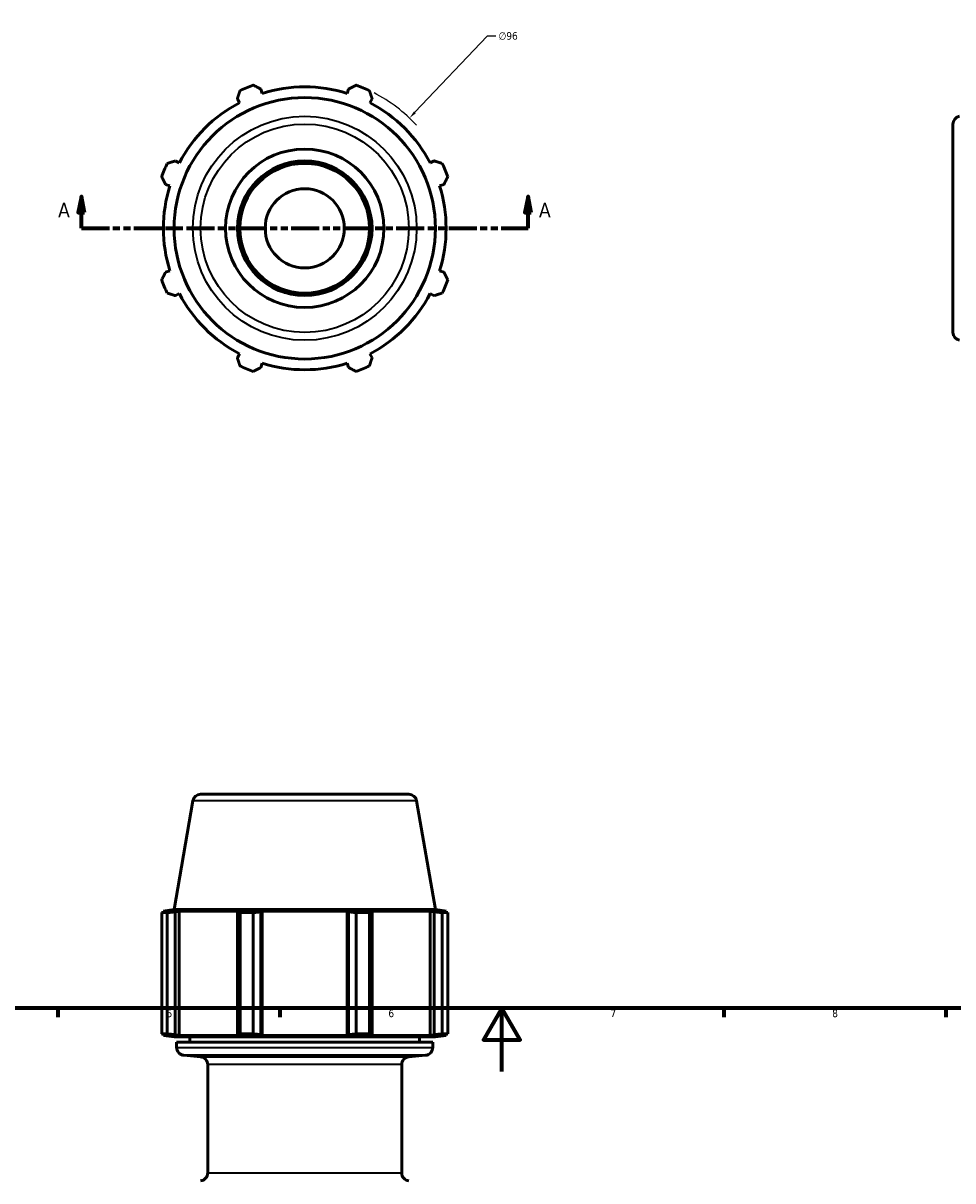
# Model space of a CAD drawing. Header units: millimetres. Extents: x -201 to 907, y -252 to 823.
# Tile 5 of 8: x 269 to 563, y -34 to 331. Entities that reach past the tile are written whole.
import ezdxf

# ---------------------------------------------------------------- set-up
doc = ezdxf.new("R2010")
doc.units = ezdxf.units.MM
doc.linetypes.add('DOUBLE_DASH_CHAIN', pattern=[1.2403, 0.6614, -0.0827, 0.1654, -0.0827, 0.1654, -0.0827])
for name, color, linetype, lineweight in [('Border (ANSI)', 7, 'Continuous', 70), ('Dimension (ANSI)', 7, 'Continuous', 25), ('Section Line (ANSI)', 7, 'DOUBLE_DASH_CHAIN', 70), ('Visible (ANSI)', 7, 'Continuous', 50), ('Visible Narrow (ANSI)', 7, 'Continuous', 35)]:
    doc.layers.add(name, color=color, linetype=linetype, lineweight=lineweight)
doc.styles.add('Label Text (ANSI)', font='tahoma.ttf')
doc.styles.add('Note Text (ANSI)', font='tahoma.ttf')
doc.dimstyles.new('Default - mm (ANSI)', dxfattribs={"dimtxt": 2.4, "dimasz": 2.5, "dimexe": 3.175, "dimexo": 1.6002, "dimgap": 0.8, "dimtad": 0, "dimtoh": 1, "dimdec": 0, "dimrnd": 1e-08, "dimzin": 4, "dimdsep": 46, "dimtxsty": 'Note Text (ANSI)', "dimcen": 0.09, "dimdle": 10, "dimclrd": 256, "dimclre": 256, "dimclrt": 5, "dimadec": 1, "dimazin": 1, "dimtfac": 1.27, "dimtofl": 0, "dimtmove": 0, "dimatfit": 3, "dimfxl": 1, "dimtolj": 1, "dimtzin": 4, "dimlwd": -1, "dimlwe": -1, "dimarcsym": 0})

# ---------------------------------------------------------------- blocks, each defined once
blk = doc.blocks.new('Borders Default Border')
at = {"layer": 'Border (ANSI)'}
for p, q in [((280.33, 20), (280.33, 17.2)), ((350.42, 20), (350.42, 17.2)), ((490.58, 20), (490.58, 17.2)), ((560.67, 20), (560.67, 17.2))]:
    blk.add_line(p, q, dxfattribs=at)
at = {"layer": 'Border (ANSI)', "flags": 128}
for points in [[(20, 20), (20, 574), (821, 574), (821, 20), (20, 20)], [(420.5, 0), (420.5, 20), (414.73, 10), (426.27, 10), (420.5, 20)]]:
    blk.add_lwpolyline(points, dxfattribs=at)
at = {"layer": 'Border (ANSI)', "color": 5, "true_color": 0x0000ff, "char_height": 2.4, "attachment_point": 7, "style": 'Note Text (ANSI)'}
for s, insert in [('5', (314.67, 17.15)), ('6', (384.69, 17.15)), ('7', (454.8, 17.2)), ('8', (524.84, 17.15))]:
    blk.add_mtext(s, dxfattribs=dict(at, insert=insert))
blk = doc.blocks.new('2dTransSection0')
at = {"layer": 'Section Line (ANSI)', "linetype": 'Continuous'}
for p, q in [((287.76, 276.16), (286.76, 271.16)), ((287.76, 271.16), (287.76, 276.16)), ((288.76, 271.16), (287.76, 276.16)), ((428.78, 276.16), (427.78, 271.16)), ((428.78, 271.16), (428.78, 276.16)), ((429.78, 271.16), (428.78, 276.16)), ((286.76, 271.16), (288.76, 271.16)), ((287.76, 266.16), (287.76, 271.16)), ((427.78, 271.16), (429.78, 271.16)), ((428.78, 266.16), (428.78, 271.16)), ((287.76, 266.16), (296.23, 266.16)), ((420.31, 266.16), (428.78, 266.16))]:
    blk.add_line(p, q, dxfattribs=at)
at = {"layer": 'Section Line (ANSI)', "linetype": 'DOUBLE_DASH_CHAIN', "ltscale": 13.358551}
blk.add_line((287.76, 266.16), (428.78, 266.16), dxfattribs=at)
at = {"layer": 'Section Line (ANSI)', "linetype": 'Continuous', "flags": 128}
for points in [[(288.76, 271.16), (287.76, 276.16), (286.76, 271.16), (288.76, 271.16)], [(429.78, 271.16), (428.78, 276.16), (427.78, 271.16), (429.78, 271.16)]]:
    blk.add_lwpolyline(points, dxfattribs=at)
at = {"layer": 'Section Line (ANSI)'}
for points in [[(288.76, 271.16), (287.76, 276.16), (286.76, 271.16), (288.76, 271.16)], [(429.78, 271.16), (428.78, 276.16), (427.78, 271.16), (429.78, 271.16)]]:
    blk.add_solid(points, dxfattribs=at)
at = {"layer": 'Section Line (ANSI)', "char_height": 4.57, "attachment_point": 7, "style": 'Label Text (ANSI)'}
for insert in [(280.4, 269.66), (432.25, 269.66)]:
    blk.add_mtext('A', dxfattribs=dict(at, insert=insert))
blk = doc.blocks.new('*D8')
at = {"layer": 'Defpoints', "color": 0, "transparency": 16777216}
for p in [(391.35, 300.95), (325.19, 231.38)]:
    blk.add_point(p, dxfattribs=at)
at = {"layer": 'Dimension (ANSI)', "transparency": 16777216}
for p, q in [((415.91, 326.78), (393.07, 302.76)), ((418.67, 326.78), (415.91, 326.78)), ((358.18, 266.16), (358.36, 266.16)), ((358.27, 266.07), (358.27, 266.25))]:
    blk.add_line(p, q, dxfattribs=at)
blk.add_arc((358.27, 266.16), 48, 42.6516, 62.8819, dxfattribs=at)
blk.add_solid([(392.77, 303.05), (393.37, 302.47), (391.35, 300.95)], dxfattribs=at)
at = {"layer": 'Dimension (ANSI)', "color": 5, "transparency": 16777216, "insert": (419.47, 328.08), "char_height": 2.4, "attachment_point": 1, "style": 'Note Text (ANSI)'}
blk.add_mtext('\\A1;∅96', dxfattribs=at)

msp = doc.modelspace()

# ---------------------------------------------------------------- linework, layer by layer
at = {"layer": 'Visible (ANSI)'}
for p, q in [((336.99, 307.04), (337.66, 305.76)), ((344.85, 308.74), (344.41, 310.11)), ((372.13, 310.11), (371.69, 308.74)), ((378.88, 305.76), (379.55, 307.04)), ((562.94, 233.29), (562.94, 299.04)), ((318.67, 286.78), (317.4, 287.44)), ((399.14, 287.44), (397.86, 286.78)), ((314.32, 280.02), (315.69, 279.59)), ((400.84, 279.59), (402.22, 280.02)), ((315.69, 252.74), (314.32, 252.31)), ((402.22, 252.31), (400.84, 252.74)), ((317.4, 244.89), (318.67, 245.55)), ((397.86, 245.55), (399.14, 244.89)), ((337.66, 226.57), (336.99, 225.29)), ((379.55, 225.29), (378.88, 226.57)), ((344.41, 222.22), (344.85, 223.59)), ((371.69, 223.59), (372.13, 222.22)), ((322.93, 85.45), (317.02, 51.13)), ((325.39, 87.53), (391.14, 87.53)), ((393.61, 85.45), (399.52, 51.13)), ((313.1, 50.18), (314.84, 50.18)), ((313.1, 11.93), (313.1, 50.18)), ((317.02, 51.13), (313.63, 50.65)), ((315.69, 50.65), (313.63, 50.65)), ((313.63, 50.65), (313.63, 50.3)), ((315.69, 50.65), (314.32, 50.45)), ((314.84, 50.18), (314.84, 11.93)), ((317.02, 51.13), (399.52, 51.13)), ((317.4, 50.45), (318.67, 50.65)), ((317.4, 11.66), (317.4, 50.45)), ((318.67, 50.65), (318.67, 11.46)), ((337.66, 50.65), (318.67, 50.65)), ((337.66, 50.65), (336.99, 50.45)), ((336.99, 50.45), (336.99, 11.66)), ((337.83, 50.18), (342.02, 50.18)), ((337.83, 11.93), (337.83, 50.18)), ((342.02, 50.18), (342.02, 11.93)), ((344.41, 50.45), (344.85, 50.65)), ((344.41, 11.66), (344.41, 50.45)), ((344.85, 50.65), (344.85, 11.46)), ((371.69, 50.65), (344.85, 50.65)), ((371.69, 50.65), (371.69, 11.46)), ((371.69, 50.65), (372.13, 50.45)), ((372.13, 50.45), (372.13, 11.66)), ((374.52, 50.18), (378.71, 50.18)), ((374.52, 11.93), (374.52, 50.18)), ((378.71, 50.18), (378.71, 11.93)), ((379.55, 50.45), (378.88, 50.65)), ((397.86, 50.65), (378.88, 50.65)), ((379.55, 11.66), (379.55, 50.45)), ((397.86, 50.65), (397.86, 11.46)), ((397.86, 50.65), (399.14, 50.45)), ((399.14, 50.45), (399.14, 11.66)), ((399.52, 51.13), (402.91, 50.65)), ((402.22, 50.45), (400.84, 50.65)), ((402.91, 50.65), (400.84, 50.65)), ((401.7, 50.18), (403.43, 50.18)), ((401.7, 11.93), (401.7, 50.18)), ((402.91, 50.65), (402.91, 50.3)), ((403.43, 50.18), (403.43, 11.93)), ((313.1, 11.93), (314.84, 11.93)), ((313.63, 11.81), (313.63, 11.46)), ((317.02, 10.98), (313.63, 11.46)), ((313.63, 11.46), (315.69, 11.46)), ((314.32, 11.66), (315.69, 11.46)), ((317.02, 10.98), (399.52, 10.98)), ((318.67, 11.46), (317.4, 11.66)), ((318.67, 11.46), (337.66, 11.46)), ((322.02, 10.98), (322.02, 9.28)), ((336.99, 11.66), (337.66, 11.46)), ((337.83, 11.93), (342.02, 11.93)), ((344.85, 11.46), (344.41, 11.66)), ((344.85, 11.46), (371.69, 11.46)), ((372.13, 11.66), (371.69, 11.46)), ((374.52, 11.93), (378.71, 11.93)), ((378.88, 11.46), (379.55, 11.66)), ((378.88, 11.46), (397.86, 11.46)), ((394.52, 10.98), (394.52, 9.28)), ((399.14, 11.66), (397.86, 11.46)), ((399.52, 10.98), (402.91, 11.46)), ((400.84, 11.46), (402.22, 11.66)), ((400.84, 11.46), (402.91, 11.46)), ((401.7, 11.93), (403.43, 11.93)), ((402.91, 11.81), (402.91, 11.46)), ((317.83, 9.28), (398.71, 9.28)), ((317.83, 9.28), (317.83, 7.65)), ((398.71, 9.28), (398.71, 7.65)), ((325.36, 4.7), (320.11, 5.16)), ((391.18, 4.7), (396.42, 5.16)), ((327.64, 2.21), (327.64, -31.97)), ((388.89, 2.21), (388.89, -31.97))]:
    msp.add_line(p, q, dxfattribs=at)
for radius in [41.25, 25, 21.25, 20.5, 12.5]:
    msp.add_circle((358.27, 266.16), radius, dxfattribs=at)
for centre, radius, start, end in [((358.27, 266.16), 48, 109.792, 115.208), ((358.27, 266.16), 44.64, 72.5, 107.5), ((358.27, 266.16), 48, 64.792, 70.208), ((358.27, 266.16), 44.64, 117.5, 152.5), ((358.27, 266.16), 44.64, 27.5, 62.5), ((565.44, 299.04), 2.5, 99.7702, 180), ((358.27, 266.16), 48, 154.792, 160.208), ((358.27, 266.16), 48, 19.792, 25.208), ((358.27, 266.16), 44.64, 162.5, 197.5), ((358.27, 266.16), 44.64, 342.5, 17.5), ((358.27, 266.16), 48, 199.792, 205.208), ((358.27, 266.16), 48, 334.792, 340.208), ((358.27, 266.16), 44.64, 207.5, 242.5), ((358.27, 266.16), 44.64, 297.5, 332.5), ((565.44, 233.29), 2.5, 180, 260.2298), ((358.27, 266.16), 44.64, 252.5, 287.5), ((358.27, 266.16), 48, 244.792, 250.208), ((358.27, 266.16), 48, 289.792, 295.208), ((325.39, 85.03), 2.5, 90, 170.2298), ((391.14, 85.03), 2.5, 9.7702, 90), ((320.33, 7.65), 2.5, 180, 265), ((396.21, 7.65), 2.5, 275, 0), ((325.14, 2.21), 2.5, 0, 85), ((391.39, 2.21), 2.5, 95, 180), ((325.14, -31.97), 2.5, 275, 0), ((391.39, -31.97), 2.5, 180, 265)]:
    msp.add_arc(centre, radius, start, end, dxfattribs=at)
for points, weights in [([(342.02, 311.33), (343.24, 310.71), (344.41, 310.11)], [1, 1.00161985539, 1.00242336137]), ([(372.13, 310.11), (373.3, 310.71), (374.52, 311.33)], [1.00242336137, 1.00161985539, 1]), ([(336.99, 307.04), (337.4, 308.29), (337.83, 309.59)], [1.00242336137, 1.00161985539, 1]), ([(378.71, 309.59), (379.14, 308.29), (379.55, 307.04)], [1, 1.00161985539, 1.00242336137]), ([(314.84, 286.61), (316.14, 287.03), (317.4, 287.44)], [1, 1.00161985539, 1.00242336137]), ([(399.14, 287.44), (400.39, 287.03), (401.7, 286.61)], [1.00242336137, 1.00161985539, 1]), ([(314.32, 280.02), (313.73, 281.2), (313.1, 282.42)], [1.00242336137, 1.00161985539, 1]), ([(403.43, 282.42), (402.81, 281.2), (402.22, 280.02)], [1, 1.00161985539, 1.00242336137]), ([(313.1, 249.91), (313.73, 251.13), (314.32, 252.31)], [1, 1.00161985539, 1.00242336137]), ([(402.22, 252.31), (402.81, 251.13), (403.43, 249.91)], [1.00242336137, 1.00161985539, 1]), ([(317.4, 244.89), (316.14, 245.3), (314.84, 245.72)], [1.00242336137, 1.00161985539, 1]), ([(401.7, 245.72), (400.39, 245.3), (399.14, 244.89)], [1, 1.00161985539, 1.00242336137]), ([(337.83, 222.74), (337.4, 224.04), (336.99, 225.29)], [1, 1.00161985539, 1.00242336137]), ([(379.55, 225.29), (379.14, 224.04), (378.71, 222.74)], [1.00242336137, 1.00161985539, 1]), ([(344.41, 222.22), (343.24, 221.62), (342.02, 221)], [1.00242336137, 1.00161985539, 1]), ([(374.52, 221), (373.3, 221.62), (372.13, 222.22)], [1, 1.00161985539, 1.00242336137]), ([(313.1, 50.18), (313.73, 50.32), (314.32, 50.45)], [1, 1.00161985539, 1.00242336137]), ([(317.4, 50.45), (316.14, 50.32), (314.84, 50.18)], [1.00242336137, 1.00161985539, 1]), ([(337.83, 50.18), (337.4, 50.32), (336.99, 50.45)], [1, 1.00161985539, 1.00242336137]), ([(344.41, 50.45), (343.24, 50.32), (342.02, 50.18)], [1.00242336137, 1.00161985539, 1]), ([(374.52, 50.18), (373.3, 50.32), (372.13, 50.45)], [1, 1.00161985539, 1.00242336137]), ([(379.55, 50.45), (379.14, 50.32), (378.71, 50.18)], [1.00242336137, 1.00161985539, 1]), ([(401.7, 50.18), (400.39, 50.32), (399.14, 50.45)], [1, 1.00161985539, 1.00242336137]), ([(402.22, 50.45), (402.81, 50.32), (403.43, 50.18)], [1.00242336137, 1.00161985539, 1]), ([(314.32, 11.66), (313.73, 11.79), (313.1, 11.93)], [1.00242336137, 1.00161985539, 1]), ([(314.84, 11.93), (316.14, 11.79), (317.4, 11.66)], [1, 1.00161985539, 1.00242336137]), ([(336.99, 11.66), (337.4, 11.79), (337.83, 11.93)], [1.00242336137, 1.00161985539, 1]), ([(342.02, 11.93), (343.24, 11.79), (344.41, 11.66)], [1, 1.00161985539, 1.00242336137]), ([(372.13, 11.66), (373.3, 11.79), (374.52, 11.93)], [1.00242336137, 1.00161985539, 1]), ([(378.71, 11.93), (379.14, 11.79), (379.55, 11.66)], [1, 1.00161985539, 1.00242336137]), ([(399.14, 11.66), (400.39, 11.79), (401.7, 11.93)], [1.00242336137, 1.00161985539, 1]), ([(403.43, 11.93), (402.81, 11.79), (402.22, 11.66)], [1, 1.00161985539, 1.00242336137])]:
    msp.add_rational_spline(points, weights, degree=2, dxfattribs=at)
at = {"layer": 'Visible Narrow (ANSI)'}
for p, q in [((393.17, 85.45), (323.36, 85.45)), ((318.33, 7.65), (398.21, 7.65)), ((395.95, 5.16), (320.58, 5.16)), ((325.77, 4.7), (390.77, 4.7)), ((388.52, 2.21), (328.02, 2.21)), ((328.02, -31.97), (388.52, -31.97))]:
    msp.add_line(p, q, dxfattribs=at)
for radius in [35.34, 32.88]:
    msp.add_circle((358.27, 266.16), radius, dxfattribs=at)

# ---------------------------------------------------------------- block references
msp.add_blockref('Borders Default Border', (0, 0))
at = {"layer": 'Section Line (ANSI)'}
msp.add_blockref('2dTransSection0', (0, 0), dxfattribs=at)

# ---------------------------------------------------------------- dimensions: what is measured, and where the dimension line sits
at = {"layer": 'Dimension (ANSI)'}
dim = msp.add_diameter_dim_2p(p1=(325.19, 231.38), p2=(391.35, 300.95), dimstyle='Default - mm (ANSI)', override={"dimgap": 0.8, "dimtih": 1, "dimdec": 0, "dimlfac": 1, "dimtol": 0, "dimlim": 0, "dimtp": 0, "dimtm": 0, "dimtdec": 2}, dxfattribs=at)
dim.commit()
dim.dimension.update_dxf_attribs({"geometry": '*D8', "text_midpoint": (422.46, 326.78), "dimtype": 163})

doc.saveas('drawing.dxf')
